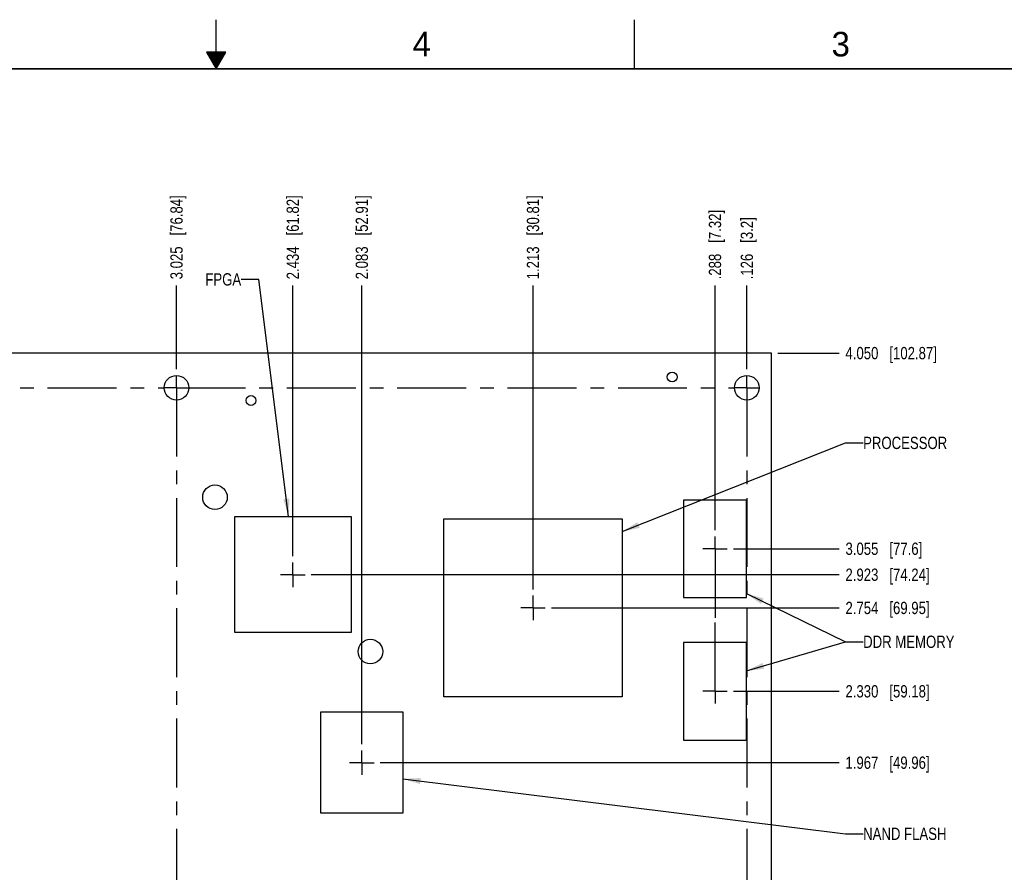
# Model space of a CAD drawing. Header units: inches. Extents: x 0 to 34, y 0 to 22.
# Tile 19 of 20: x 15 to 25, y 13.3 to 22. Entities that reach past the tile are written whole.
import ezdxf

# ---------------------------------------------------------------- set-up
doc = ezdxf.new("R2010")
doc.units = ezdxf.units.IN
doc.header["$LTSCALE"] = 1.87
doc.header["$MEASUREMENT"] = 0
doc.linetypes.add('CENTER', pattern=[0.6, 0.375, -0.075, 0.075, -0.075])
doc.layers.get('0').update_dxf_attribs({"linetype": 'CONTINUOUS'})
for name, color, linetype in [('02___PRT_ALL_AXES', 7, 'CONTINUOUS'), ('DETAIL', 7, 'CONTINUOUS'), ('DIMENSIONS', 7, 'CONTINUOUS')]:
    doc.layers.add(name, color=color, linetype=linetype)
doc.styles.get("Standard").update_dxf_attribs({"font": 'txt', "width": 0.8})
doc.styles.add('TEXTSTYLE_2', font='txt')
doc.dimstyles.new('DIMSTYLE_2', dxfattribs={"dimtxt": 0.125, "dimasz": 0.18, "dimexe": 0.18, "dimexo": 0.0625, "dimgap": 0.09, "dimtad": 0, "dimtih": 1, "dimtoh": 1, "dimdec": 3, "dimlfac": 0.5, "dimzin": 4, "dimdsep": 46, "dimtxsty": 'STANDARD', "dimblk": '_FILLED', "dimblk1": '_FILLED', "dimblk2": '_FILLED', "dimcen": 0.09, "dimadec": 0, "dimazin": 0, "dimtp": 0.01, "dimtm": 0.01, "dimtfac": 1, "dimtdec": 3, "dimtofl": 0, "dimtmove": 0, "dimatfit": 3, "dimldrblk": '_FILLED', "dimfxl": 1, "dimtolj": 1, "dimtzin": 4, "dimarcsym": 0})
doc.dimstyles.get("Standard").update_dxf_attribs({"dimtxt": 0.125, "dimasz": 0.18, "dimexe": 0.18, "dimexo": 0.0625, "dimgap": 0.09, "dimtad": 0, "dimtih": 1, "dimtoh": 1, "dimdec": 3, "dimzin": 4, "dimdsep": 46, "dimtxsty": 'STANDARD', "dimblk": '_FILLED', "dimblk1": '_FILLED', "dimblk2": '_FILLED', "dimcen": 0.09, "dimadec": 0, "dimazin": 0, "dimtol": 1, "dimtp": 0.01, "dimtm": 0.01, "dimtfac": 1, "dimtdec": 3, "dimtofl": 0, "dimtmove": 0, "dimatfit": 3, "dimldrblk": '_FILLED', "dimfxl": 1, "dimtolj": 1, "dimtzin": 4, "dimarcsym": 0})

# ---------------------------------------------------------------- blocks, each defined once
blk = doc.blocks.new('*D25')
at = {"layer": 'DIMENSIONS', "color": 2, "linetype": 'CONTINUOUS'}
blk.add_line((22.259, 15.169), (23.335, 15.169), dxfattribs=at)
at = {"layer": 'DIMENSIONS', "color": 2, "linetype": 'CONTINUOUS', "insert": (23.398, 15.231), "char_height": 0.125, "width": 1.325, "attachment_point": 1, "line_spacing_factor": 0.9}
blk.add_mtext('2.330{\\Ftxt.shx;\\W1.000000;\\H0.125000; }[59.18]', dxfattribs=at)
blk = doc.blocks.new('_FILLED')
at = {"color": 0, "linetype": 'BYBLOCK'}
blk.add_solid([(0, 0), (-1, 0.174), (-1, -0.174)], dxfattribs=at)
blk = doc.blocks.new('*D27')
at = {"layer": 'DIMENSIONS', "color": 2, "linetype": 'CONTINUOUS'}
blk.add_line((22.259, 16.619), (23.335, 16.619), dxfattribs=at)
at = {"layer": 'DIMENSIONS', "color": 2, "linetype": 'CONTINUOUS', "insert": (23.398, 16.681), "char_height": 0.125, "width": 1.225, "attachment_point": 1, "line_spacing_factor": 0.9}
blk.add_mtext('3.055{\\Ftxt.shx;\\W1.000000;\\H0.125000; }[77.6]', dxfattribs=at)
blk = doc.blocks.new('*D28')
at = {"layer": 'DIMENSIONS', "color": 2, "linetype": 'CONTINUOUS'}
blk.add_line((20.409, 16.017), (23.335, 16.017), dxfattribs=at)
at = {"layer": 'DIMENSIONS', "color": 2, "linetype": 'CONTINUOUS', "insert": (23.398, 16.079), "char_height": 0.125, "width": 1.325, "attachment_point": 1, "line_spacing_factor": 0.9}
blk.add_mtext('2.754{\\Ftxt.shx;\\W1.000000;\\H0.125000; }[69.95]', dxfattribs=at)
blk = doc.blocks.new('*D29')
at = {"layer": 'DIMENSIONS', "color": 2, "linetype": 'CONTINUOUS'}
blk.add_line((18.669, 14.443), (23.335, 14.443), dxfattribs=at)
at = {"layer": 'DIMENSIONS', "color": 2, "linetype": 'CONTINUOUS', "insert": (23.398, 14.505), "char_height": 0.125, "width": 1.325, "attachment_point": 1, "line_spacing_factor": 0.9}
blk.add_mtext('1.967{\\Ftxt.shx;\\W1.000000;\\H0.125000; }[49.96]', dxfattribs=at)
blk = doc.blocks.new('*D30')
at = {"layer": 'DIMENSIONS', "color": 2, "linetype": 'CONTINUOUS'}
blk.add_line((17.967, 16.355), (23.335, 16.355), dxfattribs=at)
at = {"layer": 'DIMENSIONS', "color": 2, "linetype": 'CONTINUOUS', "insert": (23.398, 16.417), "char_height": 0.125, "width": 1.325, "attachment_point": 1, "line_spacing_factor": 0.9}
blk.add_mtext('2.923{\\Ftxt.shx;\\W1.000000;\\H0.125000; }[74.24]', dxfattribs=at)
blk = doc.blocks.new('*D33')
at = {"layer": 'DIMENSIONS', "color": 2, "linetype": 'CONTINUOUS'}
blk.add_line((22.072, 16.806), (22.072, 19.296), dxfattribs=at)
at = {"layer": 'DIMENSIONS', "color": 2, "linetype": 'CONTINUOUS', "insert": (22.009, 19.359), "char_height": 0.125, "width": 1.125, "attachment_point": 1, "rotation": 90, "line_spacing_factor": 0.9}
blk.add_mtext('.288{\\Ftxt.shx;\\W1.000000;\\H0.125000; }[7.32]', dxfattribs=at)
blk = doc.blocks.new('*D34')
at = {"layer": 'DIMENSIONS', "color": 2, "linetype": 'CONTINUOUS'}
blk.add_line((20.222, 16.204), (20.222, 19.296), dxfattribs=at)
at = {"layer": 'DIMENSIONS', "color": 2, "linetype": 'CONTINUOUS', "insert": (20.159, 19.359), "char_height": 0.125, "width": 1.325, "attachment_point": 1, "rotation": 90, "line_spacing_factor": 0.9}
blk.add_mtext('1.213{\\Ftxt.shx;\\W1.000000;\\H0.125000; }[30.81]', dxfattribs=at)
blk = doc.blocks.new('*D35')
at = {"layer": 'DIMENSIONS', "color": 2, "linetype": 'CONTINUOUS'}
blk.add_line((18.482, 14.63), (18.482, 19.296), dxfattribs=at)
at = {"layer": 'DIMENSIONS', "color": 2, "linetype": 'CONTINUOUS', "insert": (18.419, 19.359), "char_height": 0.125, "width": 1.325, "attachment_point": 1, "rotation": 90, "line_spacing_factor": 0.9}
blk.add_mtext('2.083{\\Ftxt.shx;\\W1.000000;\\H0.125000; }[52.91]', dxfattribs=at)
blk = doc.blocks.new('*D36')
at = {"layer": 'DIMENSIONS', "color": 2, "linetype": 'CONTINUOUS'}
blk.add_line((17.78, 16.542), (17.78, 19.296), dxfattribs=at)
at = {"layer": 'DIMENSIONS', "color": 2, "linetype": 'CONTINUOUS', "insert": (17.717, 19.359), "char_height": 0.125, "width": 1.325, "attachment_point": 1, "rotation": 90, "line_spacing_factor": 0.9}
blk.add_mtext('2.434{\\Ftxt.shx;\\W1.000000;\\H0.125000; }[61.82]', dxfattribs=at)
blk = doc.blocks.new('*D40')
at = {"layer": 'DIMENSIONS', "color": 2, "linetype": 'CONTINUOUS'}
for p, q in [((10.587, 18.029), (10.587, 19.296)), ((10.779, 17.645), (10.587, 18.029)), ((10.779, 17.245), (10.779, 17.645))]:
    blk.add_line(p, q, dxfattribs=at)
at = {"layer": 'DIMENSIONS', "color": 2, "linetype": 'CONTINUOUS', "insert": (10.524, 19.359), "char_height": 0.125, "width": 1.425, "attachment_point": 1, "rotation": 90, "line_spacing_factor": 0.9}
blk.add_mtext('5.934{\\Ftxt.shx;\\W1.000000;\\H0.125000; }[150.73]', dxfattribs=at)
blk = doc.blocks.new('*D41')
at = {"layer": 'DIMENSIONS', "color": 2, "linetype": 'CONTINUOUS'}
blk.add_line((11.433, 17.245), (11.433, 19.296), dxfattribs=at)
at = {"layer": 'DIMENSIONS', "color": 2, "linetype": 'CONTINUOUS', "insert": (11.371, 19.359), "char_height": 0.125, "width": 1.425, "attachment_point": 1, "rotation": 90, "line_spacing_factor": 0.9}
blk.add_mtext('5.607{\\Ftxt.shx;\\W1.000000;\\H0.125000; }[142.43]', dxfattribs=at)
blk = doc.blocks.new('*D50')
at = {"layer": 'DIMENSIONS', "color": 2, "linetype": 'CONTINUOUS'}
blk.add_line((22.396, 18.444), (22.396, 19.296), dxfattribs=at)
at = {"layer": 'DIMENSIONS', "color": 2, "linetype": 'CONTINUOUS', "insert": (22.333, 19.359), "char_height": 0.125, "width": 1.025, "attachment_point": 1, "rotation": 90, "line_spacing_factor": 0.9}
blk.add_mtext('.126{\\Ftxt.shx;\\W1.000000;\\H0.125000; }[3.2]', dxfattribs=at)
blk = doc.blocks.new('*D51')
at = {"layer": 'DIMENSIONS', "color": 2, "linetype": 'CONTINUOUS'}
blk.add_line((16.598, 18.444), (16.598, 19.296), dxfattribs=at)
at = {"layer": 'DIMENSIONS', "color": 2, "linetype": 'CONTINUOUS', "insert": (16.535, 19.359), "char_height": 0.125, "width": 1.325, "attachment_point": 1, "rotation": 90, "line_spacing_factor": 0.9}
blk.add_mtext('3.025{\\Ftxt.shx;\\W1.000000;\\H0.125000; }[76.84]', dxfattribs=at)
blk = doc.blocks.new('*D52')
at = {"layer": 'DIMENSIONS', "color": 2, "linetype": 'CONTINUOUS'}
blk.add_line((10.8, 18.444), (10.8, 19.296), dxfattribs=at)
at = {"layer": 'DIMENSIONS', "color": 2, "linetype": 'CONTINUOUS', "insert": (10.737, 19.359), "char_height": 0.125, "width": 1.425, "attachment_point": 1, "rotation": 90, "line_spacing_factor": 0.9}
blk.add_mtext('5.924{\\Ftxt.shx;\\W1.000000;\\H0.125000; }[150.47]', dxfattribs=at)
blk = doc.blocks.new('*D56')
at = {"layer": 'DIMENSIONS', "color": 2, "linetype": 'CONTINUOUS'}
blk.add_line((22.71, 18.609), (23.335, 18.609), dxfattribs=at)
at = {"layer": 'DIMENSIONS', "color": 2, "linetype": 'CONTINUOUS', "insert": (23.398, 18.671), "char_height": 0.125, "width": 1.425, "attachment_point": 1, "line_spacing_factor": 0.9}
blk.add_mtext('4.050{\\Ftxt.shx;\\W1.000000;\\H0.125000; }[102.87]', dxfattribs=at)

msp = doc.modelspace()

# ---------------------------------------------------------------- linework, layer by layer
at = {"color": 2, "linetype": 'CONTINUOUS'}
for p, q in [((17, 21.5), (17, 22)), ((21.25, 22), (21.25, 21.5)), ((16.902, 21.6697), (17, 21.5)), ((17.098, 21.6697), (16.902, 21.6697)), ((16.9076, 21.66), (17.0924, 21.66)), ((16.9134, 21.65), (17.0866, 21.65)), ((16.9192, 21.64), (17.0808, 21.64)), ((16.925, 21.63), (17.0751, 21.63)), ((16.9307, 21.62), (17.0693, 21.62)), ((17, 21.5), (17.098, 21.6697)), ((16.9365, 21.61), (17.0635, 21.61)), ((16.9423, 21.6), (17.0578, 21.6)), ((16.9481, 21.59), (17.052, 21.59)), ((16.9538, 21.58), (17.0462, 21.58)), ((16.9596, 21.57), (17.0404, 21.57)), ((16.9654, 21.56), (17.0347, 21.56)), ((16.9712, 21.55), (17.0289, 21.55)), ((16.9769, 21.54), (17.0231, 21.54)), ((16.9827, 21.53), (17.0173, 21.53)), ((16.9885, 21.52), (17.0116, 21.52)), ((16.9942, 21.51), (17.0058, 21.51))]:
    msp.add_line(p, q, dxfattribs=at)
at = {"color": 7, "linetype": 'CONTINUOUS'}
for p, q in [((22.6477, 18.6086), (10.5477, 18.6086)), ((22.6477, 10.5086), (22.6477, 18.6086)), ((22.3907, 17.1143), (21.7529, 17.1143)), ((21.7529, 17.1143), (21.7529, 16.1222)), ((22.3907, 16.1222), (22.3907, 17.1143)), ((17.1908, 15.7655), (17.1908, 16.9466)), ((17.1908, 16.9466), (18.3719, 16.9466)), ((18.3719, 16.9466), (18.3719, 15.7655)), ((19.3163, 16.9233), (21.1273, 16.9233)), ((19.3163, 15.1123), (19.3163, 16.9233)), ((21.1273, 16.9233), (21.1273, 15.1123)), ((21.7529, 16.1222), (22.3907, 16.1222)), ((18.3719, 15.7655), (17.1908, 15.7655)), ((22.3907, 15.6643), (21.7529, 15.6643)), ((21.7529, 15.6643), (21.7529, 14.6722)), ((22.3907, 14.6722), (22.3907, 15.6643)), ((21.1273, 15.1123), (19.3163, 15.1123)), ((18.0645, 14.9591), (18.8992, 14.9591)), ((18.0645, 13.9276), (18.0645, 14.9591)), ((18.8992, 14.9591), (18.8992, 13.9276)), ((21.7529, 14.6722), (22.3907, 14.6722)), ((18.8992, 13.9276), (18.0645, 13.9276))]:
    msp.add_line(p, q, dxfattribs=at)
at = {"color": 7, "linetype": 'CONTINUOUS', "const_width": 0.02}
msp.add_lwpolyline([(33.5, 21.5), (0.5, 21.5)], dxfattribs=at)
at = {"color": 7, "linetype": 'CONTINUOUS'}
for centre, radius in [((16.5977, 18.2563), 0.125), ((21.6363, 18.3663), 0.05), ((22.3953, 18.2563), 0.125), ((17.3543, 18.1263), 0.05), ((16.9886, 17.1424), 0.125), ((18.5689, 15.5728), 0.125)]:
    msp.add_circle(centre, radius, dxfattribs=at)
at = {"layer": '02___PRT_ALL_AXES', "color": 7, "linetype": 'CENTER'}
for p, q in [((16.5977, 18.2566), (16.5977, 18.3818)), ((22.3957, 18.2566), (22.3957, 18.3818)), ((10.7997, 18.2566), (16.4725, 18.2566)), ((16.5977, 18.2566), (16.4725, 18.2566)), ((16.5977, 18.2566), (16.5977, 12.6969)), ((16.5977, 18.2566), (22.2705, 18.2566)), ((22.3957, 18.2566), (22.2705, 18.2566)), ((22.3957, 18.2566), (22.5209, 18.2566)), ((22.3957, 18.2566), (22.3957, 12.6914)), ((22.0717, 16.6186), (22.0717, 16.7438)), ((22.0717, 16.6186), (21.9465, 16.6186)), ((22.0717, 16.6186), (22.1969, 16.6186)), ((22.0717, 16.6186), (22.0717, 15.8906)), ((17.7797, 16.3546), (17.7797, 16.4798)), ((17.7797, 16.3546), (17.6545, 16.3546)), ((17.7797, 16.3546), (17.7797, 16.2294)), ((17.7797, 16.3546), (17.9049, 16.3546)), ((20.2217, 16.0166), (20.2217, 16.1417)), ((20.2217, 16.0166), (20.0966, 16.0166)), ((20.2217, 16.0166), (20.3467, 16.0166)), ((20.2217, 16.0166), (20.2217, 15.8916)), ((22.0717, 15.1686), (22.0717, 15.8906)), ((22.0717, 15.1686), (21.9465, 15.1686)), ((22.0717, 15.1686), (22.1969, 15.1686)), ((22.0717, 15.1686), (22.0717, 15.0434)), ((18.4817, 14.4426), (18.4817, 14.5678)), ((18.4817, 14.4426), (18.3565, 14.4426)), ((18.4817, 14.4426), (18.6069, 14.4426)), ((18.4817, 14.4426), (18.4817, 14.3174))]:
    msp.add_line(p, q, dxfattribs=at)

# ---------------------------------------------------------------- texts
at = {"color": 2, "linetype": 'CONTINUOUS', "char_height": 0.25, "width": 0.25, "attachment_point": 1, "line_spacing_factor": 0.9, "style": 'TEXTSTYLE_2'}
for s, insert in [('4', (18.9977, 21.8777)), ('3', (23.257, 21.8759))]:
    msp.add_mtext(s, dxfattribs=dict(at, insert=insert))
at = {"layer": 'DETAIL', "color": 2, "linetype": 'CONTINUOUS', "char_height": 0.125, "line_spacing_factor": 0.9}
for s, insert, width, attachment_point in [('FPGA', (17.255, 19.4211), 0.4, 3), ('PROCESSOR', (23.5777, 17.7577), 0.9, 1), ('DDR MEMORY', (23.5777, 15.7349), 1, 1), ('NAND FLASH', (23.5777, 13.7817), 1, 1)]:
    msp.add_mtext(s, dxfattribs=dict(at, insert=insert, width=width, attachment_point=attachment_point))

# ---------------------------------------------------------------- dimensions: what is measured, and where the dimension line sits
at = {"layer": 'DIMENSIONS', "color": 2, "linetype": 'CONTINUOUS'}
for feature_location, offset, dtype, origin, picture, middle in [((10.779, 17.2448), (-0.1922, 2.0513), 0, (22.6477, 17.1823), '*D40', (10.5869, 20.0711)), ((10.7997, 18.4443), (0, 0.8518), 1, (22.6477, 18.3818), '*D52', (10.7997, 20.0711)), ((11.433, 17.2448), (0, 2.0513), 1, (22.6477, 17.1823), '*D41', (11.433, 20.0711)), ((16.5977, 18.4443), (0, 0.8518), 1, (22.6477, 18.3818), '*D51', (16.5977, 20.0211)), ((17.7797, 16.5423), (0, 2.7538), 1, (22.6477, 16.4798), '*D36', (17.7797, 20.0211)), ((18.4817, 14.6303), (0, 4.6658), 1, (22.6477, 14.5678), '*D35', (18.4817, 20.0211)), ((20.2217, 16.2042), (0, 3.092), 1, (22.6477, 16.1417), '*D34', (20.2217, 20.0211)), ((22.0717, 16.8063), (0, 2.4898), 1, (22.6477, 16.7438), '*D33', (22.0717, 19.9211)), ((22.3957, 18.4443), (0, 0.8518), 1, (22.6477, 18.3818), '*D50', (22.3957, 19.8711)), ((22.7102, 18.6086), (0.625, 0), 0, (22.6477, 10.5086), '*D56', (24.1102, 18.6086)), ((22.2594, 16.6186), (1.0758, 0), 0, (22.1969, 10.5086), '*D27', (24.0102, 16.6186)), ((17.9674, 16.3546), (5.3678, 0), 0, (17.9049, 10.5086), '*D30', (24.0602, 16.3546)), ((20.4092, 16.0166), (2.926, 0), 0, (20.3467, 10.5086), '*D28', (24.0602, 16.0166)), ((22.2594, 15.1686), (1.0758, 0), 0, (22.6477, 10.5086), '*D25', (24.0602, 15.1686)), ((18.6694, 14.4426), (4.6658, 0), 0, (18.6069, 10.5086), '*D29', (24.0602, 14.4426))]:
    dim = msp.add_ordinate_dim(feature_location=feature_location, offset=offset, dtype=dtype, origin=origin, dimstyle='DIMSTYLE_2', dxfattribs=at)
    dim.commit()
    dim.dimension.update_dxf_attribs({"geometry": picture, "text_midpoint": middle})

# ---------------------------------------------------------------- leaders
at = {"layer": 'DETAIL', "color": 2, "linetype": 'CONTINUOUS'}
for points in [[(17.7373, 16.9466), (17.435, 19.3586), (17.255, 19.3586)], [(21.1273, 16.7933), (23.3977, 17.6952), (23.5777, 17.6952)], [(22.3907, 16.1635), (23.3977, 15.6724), (23.5777, 15.6724)], [(22.3907, 15.3768), (23.3977, 15.6724), (23.5777, 15.6724)], [(18.8992, 14.2781), (23.3977, 13.7192), (23.5777, 13.7192)]]:
    msp.add_leader(points, dimstyle='STANDARD', override={"dimtad": 0}, dxfattribs=at)

doc.saveas('drawing.dxf')
